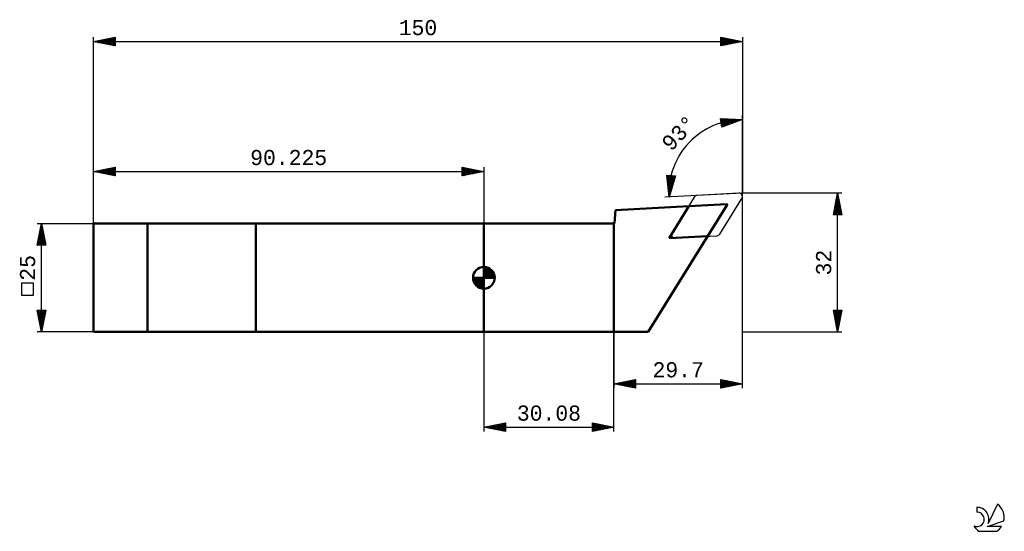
# Model space of a CAD drawing. Header units: millimetres. Extents: x -107 to 120, y -59 to 60.
import ezdxf
from ezdxf.enums import TextEntityAlignment as Align

# ---------------------------------------------------------------- set-up
doc = ezdxf.new("R2010")
doc.units = ezdxf.units.MM
doc.header["$LTSCALE"] = 6.95
for name, color, linetype in [('1', 4, 'CONTINUOUS'), ('2', 7, 'CONTINUOUS'), ('CUT', 1, 'CONTINUOUS'), ('NOCUT', 7, 'CONTINUOUS'), ('SK1', 4, 'CONTINUOUS'), ('SK2', 7, 'CONTINUOUS'), ('SK6', 5, 'CONTINUOUS'), ('SKVIEW1', 4, 'CONTINUOUS')]:
    doc.layers.add(name, color=color, linetype=linetype)
doc.styles.get("Standard").update_dxf_attribs({"font": 'Monospac821 BT'})

msp = doc.modelspace()

# ---------------------------------------------------------------- linework, layer by layer
at = {"layer": '1', "color": 4, "linetype": 'CONTINUOUS', "lineweight": 50}
for p, q in [((30.44, 15.61), (47.38, 16.49)), ((37.95, -12.5), (56.26, 16.8)), ((42.87, 9.12), (47.38, 16.49)), ((47.38, 16.49), (56.17, 16.95)), ((30.17, 12.59), (30.44, 15.61)), ((0, 12.5), (30.07, 12.5)), ((0, -12.5), (0, 12.5)), ((30.07, -12.5), (30.07, 12.5)), ((42.87, 9.12), (51.75, 9.59)), ((0, -12.5), (37.95, -12.5))]:
    msp.add_line(p, q, dxfattribs=at)
for centre, start, end in [((56.17, 16.85), 328, 93), ((30.07, 12.6), 270, 355)]:
    msp.add_arc(centre, 0.1, start, end, dxfattribs=at)
at = {"layer": '2', "color": 7, "linetype": 'CONTINUOUS', "lineweight": 25}
for p, q in [((-90.22, 12.5), (-90.22, 55.5)), ((-90.22, 54.5), (-85.22, 55.5)), ((-89.58, 54.63), (-89.25, 54.31)), ((-89.48, 54.35), (-89.1, 54.72)), ((-89.22, 54.7), (-88.72, 54.2)), ((-89.12, 54.28), (-88.57, 54.83)), ((-88.87, 54.77), (-88.19, 54.09)), ((-88.77, 54.21), (-88.04, 54.94)), ((-88.52, 54.84), (-87.66, 53.99)), ((-88.41, 54.14), (-87.51, 55.04)), ((-88.16, 54.91), (-87.13, 53.88)), ((-88.06, 54.07), (-86.98, 55.15)), ((-87.81, 54.98), (-86.6, 53.78)), ((-87.71, 54), (-86.45, 55.26)), ((-87.45, 55.05), (-86.07, 53.67)), ((-87.35, 53.93), (-85.92, 55.36)), ((-87.1, 55.12), (-85.54, 53.56)), ((-87, 53.86), (-85.39, 55.47)), ((-86.75, 55.2), (-85.22, 53.67)), ((-86.65, 53.78), (-85.22, 55.21)), ((-86.39, 55.27), (-85.22, 54.1)), ((-86.29, 53.71), (-85.22, 54.78)), ((-86.04, 55.34), (-85.22, 54.52)), ((-85.69, 55.41), (-85.22, 54.95)), ((-85.33, 55.48), (-85.22, 55.37)), ((-85.22, 55.5), (-85.22, 53.5)), ((54.77, 53.5), (54.77, 55.5)), ((54.77, 55.5), (59.77, 54.5)), ((54.77, 55.27), (54.96, 55.46)), ((54.77, 54.85), (55.32, 55.39)), ((54.77, 54.42), (55.67, 55.32)), ((54.77, 54), (56.03, 55.25)), ((54.77, 53.58), (56.38, 55.18)), ((54.77, 55.11), (56.12, 53.77)), ((54.77, 54.69), (55.76, 53.7)), ((54.82, 55.49), (56.47, 53.84)), ((55.21, 53.59), (56.73, 55.11)), ((55.35, 55.39), (56.82, 53.91)), ((55.74, 53.69), (57.09, 55.04)), ((55.88, 55.28), (57.18, 53.98)), ((56.27, 53.8), (57.44, 54.97)), ((56.41, 55.17), (57.53, 54.05)), ((56.8, 53.91), (57.79, 54.9)), ((56.94, 55.07), (57.88, 54.12)), ((57.33, 54.01), (58.15, 54.83)), ((57.47, 54.96), (58.24, 54.19)), ((57.86, 54.12), (58.5, 54.75)), ((58, 54.86), (58.59, 54.26)), ((58.39, 54.22), (58.85, 54.68)), ((58.53, 54.75), (58.94, 54.33)), ((59.06, 54.64), (59.3, 54.4)), ((59.77, 55.5), (59.77, 19.5)), ((-90.22, 54.5), (59.77, 54.5)), ((-85.22, 53.5), (-90.22, 54.5)), ((-90.18, 54.49), (-90.16, 54.51)), ((-89.93, 54.56), (-89.78, 54.41)), ((-89.83, 54.42), (-89.63, 54.62)), ((-85.94, 53.64), (-85.22, 54.36)), ((-85.59, 53.57), (-85.22, 53.93)), ((-85.23, 53.5), (-85.22, 53.51)), ((59.77, 54.5), (54.77, 53.5)), ((54.77, 54.26), (55.41, 53.63)), ((54.77, 53.84), (55.06, 53.56)), ((58.92, 54.33), (59.21, 54.61)), ((59.45, 54.44), (59.56, 54.54)), ((59.59, 54.54), (59.65, 54.48)), ((54.98, 34.78), (54.68, 36.75)), ((54.68, 36.75), (59.77, 36.5)), ((54.72, 36.5), (56.05, 35.16)), ((54.73, 36.4), (55.07, 36.73)), ((54.79, 36.03), (55.47, 36.71)), ((54.84, 35.66), (55.88, 36.69)), ((54.9, 36.74), (56.37, 35.27)), ((54.9, 35.29), (56.28, 36.67)), ((54.95, 34.92), (56.69, 36.65)), ((59.77, 36.5), (54.98, 34.78)), ((55.34, 36.72), (56.68, 35.39)), ((55.37, 34.92), (57.09, 36.63)), ((55.79, 36.7), (56.99, 35.5)), ((56.04, 35.16), (57.49, 36.61)), ((56.24, 36.68), (57.3, 35.61)), ((56.68, 36.65), (57.61, 35.72)), ((56.7, 35.39), (57.9, 36.59)), ((57.13, 36.63), (57.93, 35.84)), ((57.36, 35.63), (58.3, 36.57)), ((57.58, 36.61), (58.24, 35.95)), ((58.02, 36.59), (58.55, 36.06)), ((58.02, 35.87), (58.71, 36.55)), ((58.47, 36.57), (58.86, 36.17)), ((58.69, 36.11), (59.11, 36.53)), ((58.92, 36.54), (59.18, 36.28)), ((59.35, 36.35), (59.51, 36.51)), ((59.36, 36.52), (59.49, 36.4)), ((59.77, 19.5), (59.77, 37.5)), ((54.79, 36), (55.74, 35.05)), ((54.87, 35.5), (55.43, 34.94)), ((54.94, 35), (55.12, 34.83)), ((42.8, 18.61), (42.28, 23.68)), ((42.28, 23.68), (44.27, 23.49)), ((42.3, 23.51), (42.46, 23.67)), ((42.3, 23.46), (43.81, 21.95)), ((42.34, 23.12), (42.84, 23.63)), ((42.35, 22.99), (43.71, 21.63)), ((42.38, 22.74), (43.23, 23.59)), ((42.41, 22.35), (43.62, 23.55)), ((42.45, 21.97), (44.01, 23.52)), ((42.49, 21.58), (44.21, 23.3)), ((42.53, 23.66), (43.9, 22.28)), ((44.27, 23.49), (42.8, 18.61)), ((43, 23.61), (44, 22.61)), ((43.46, 23.57), (44.1, 22.93)), ((43.93, 23.52), (44.2, 23.26)), ((42.4, 22.51), (43.61, 21.3)), ((42.45, 22.04), (43.51, 20.98)), ((42.49, 21.57), (43.41, 20.65)), ((42.53, 21.2), (44.03, 22.69)), ((42.54, 21.1), (43.31, 20.32)), ((42.57, 20.81), (43.85, 22.09)), ((42.59, 20.62), (43.22, 20)), ((42.61, 20.43), (43.66, 21.48)), ((42.65, 20.04), (43.48, 20.87)), ((59.77, 19.5), (41.8, 18.56)), ((42.64, 20.15), (43.12, 19.67)), ((42.69, 19.66), (43.3, 20.26)), ((42.69, 19.68), (43.02, 19.35)), ((42.73, 19.27), (43.11, 19.66)), ((42.74, 19.21), (42.92, 19.02)), ((42.77, 18.89), (42.93, 19.05)), ((42.79, 18.73), (42.82, 18.69)), ((59.77, -25.5), (59.77, 19.5)), ((82.78, 19.5), (59.77, 19.5)), ((80.78, 14.5), (81.78, 19.5)), ((81.42, 17.74), (82.01, 18.33)), ((81.53, 18.27), (81.94, 18.68)), ((81.58, 18.54), (82.06, 18.06)), ((81.64, 18.8), (81.87, 19.04)), ((81.65, 18.9), (81.96, 18.59)), ((81.72, 19.25), (81.85, 19.12)), ((81.74, 19.33), (81.8, 19.39)), ((81.78, -12.5), (81.78, 19.5)), ((81.78, 19.5), (82.78, 14.5)), ((80.79, 14.56), (82.43, 16.21)), ((80.89, 15.09), (82.36, 16.56)), ((81, 15.62), (82.29, 16.91)), ((81.09, 16.07), (82.66, 14.5)), ((81.11, 16.15), (82.22, 17.27)), ((81.16, 16.42), (82.7, 14.88)), ((81.21, 16.68), (82.15, 17.62)), ((81.23, 16.77), (82.59, 15.41)), ((81.3, 17.13), (82.49, 15.94)), ((81.32, 17.21), (82.08, 17.97)), ((81.37, 17.48), (82.38, 16.47)), ((81.44, 17.84), (82.27, 17)), ((81.51, 18.19), (82.17, 17.53)), ((82.78, 14.5), (80.78, 14.5)), ((80.81, 14.65), (80.96, 14.5)), ((80.88, 15.01), (81.38, 14.5)), ((80.95, 15.36), (81.81, 14.5)), ((81.02, 15.71), (82.23, 14.5)), ((81.15, 14.5), (82.5, 15.85)), ((81.58, 14.5), (82.58, 15.5)), ((82, 14.5), (82.65, 15.15)), ((82.42, 14.5), (82.72, 14.79)), ((81.78, -12.5), (80.78, -7.5)), ((80.78, -7.5), (82.78, -7.5)), ((80.8, -7.61), (80.91, -7.5)), ((80.85, -7.88), (82.39, -9.42)), ((80.87, -7.96), (81.33, -7.5)), ((80.9, -7.5), (82.46, -9.06)), ((80.94, -8.32), (81.76, -7.5)), ((80.96, -8.41), (82.32, -9.77)), ((81.01, -8.67), (82.18, -7.5)), ((81.06, -8.94), (82.25, -10.13)), ((81.08, -9.02), (82.6, -7.5)), ((81.15, -9.38), (82.71, -7.82)), ((81.22, -9.73), (82.61, -8.35)), ((81.29, -10.08), (82.5, -8.88)), ((81.32, -7.5), (82.53, -8.71)), ((81.75, -7.5), (82.6, -8.36)), ((82.78, -7.5), (81.78, -12.5)), ((82.17, -7.5), (82.67, -8)), ((82.59, -7.5), (82.74, -7.65)), ((81.17, -9.47), (82.18, -10.48)), ((81.27, -10), (82.11, -10.83)), ((81.36, -10.44), (82.39, -9.41)), ((81.38, -10.53), (82.04, -11.19)), ((81.43, -10.79), (82.29, -9.94)), ((81.49, -11.06), (81.97, -11.54)), ((81.5, -11.15), (82.18, -10.47)), ((81.57, -11.5), (82.08, -11)), ((0, -12.5), (0, -35.5)), ((30.07, -12.5), (30.07, -25.5)), ((30.08, -35.5), (30.08, -12.5)), ((59.77, -12.5), (82.78, -12.5)), ((81.59, -11.59), (81.9, -11.89)), ((81.65, -11.85), (81.97, -11.53)), ((81.7, -12.12), (81.83, -12.25)), ((81.72, -12.21), (81.86, -12.06)), ((30.07, -24.5), (35.08, -23.5)), ((30.07, -24.5), (59.77, -24.5)), ((35.08, -25.5), (30.07, -24.5)), ((30.13, -24.51), (30.16, -24.48)), ((30.38, -24.44), (30.53, -24.59)), ((30.49, -24.58), (30.69, -24.38)), ((30.73, -24.37), (31.06, -24.7)), ((30.84, -24.65), (31.22, -24.27)), ((31.09, -24.3), (31.59, -24.8)), ((31.19, -24.72), (31.75, -24.16)), ((31.44, -24.23), (32.12, -24.91)), ((31.55, -24.79), (32.28, -24.06)), ((31.79, -24.16), (32.65, -25.02)), ((31.9, -24.87), (32.81, -23.95)), ((32.15, -24.09), (33.18, -25.12)), ((32.25, -24.94), (33.34, -23.85)), ((32.5, -24.01), (33.71, -25.23)), ((32.61, -25.01), (33.87, -23.74)), ((32.85, -23.94), (34.24, -25.33)), ((32.96, -25.08), (34.41, -23.63)), ((33.21, -23.87), (34.77, -25.44)), ((33.32, -25.15), (34.94, -23.53)), ((33.56, -23.8), (35.08, -25.32)), ((33.67, -25.22), (35.08, -23.81)), ((33.91, -23.73), (35.08, -24.89)), ((34.02, -25.29), (35.08, -24.24)), ((34.27, -23.66), (35.08, -24.47)), ((34.38, -25.36), (35.08, -24.66)), ((34.62, -23.59), (35.08, -24.04)), ((34.98, -23.52), (35.08, -23.62)), ((35.08, -23.5), (35.08, -25.5)), ((54.77, -25.5), (54.77, -23.5)), ((54.77, -23.5), (59.77, -24.5)), ((54.77, -23.81), (55.04, -23.55)), ((54.77, -24.24), (55.39, -23.62)), ((54.77, -24.66), (55.74, -23.69)), ((54.77, -25.09), (56.1, -23.76)), ((54.77, -23.8), (56.19, -25.22)), ((54.77, -24.23), (55.84, -25.29)), ((59.77, -24.5), (54.77, -25.5)), ((54.77, -24.65), (55.48, -25.36)), ((54.79, -25.5), (56.45, -23.84)), ((54.93, -23.53), (56.54, -25.15)), ((55.32, -25.39), (56.8, -23.91)), ((55.46, -23.64), (56.9, -25.08)), ((55.85, -25.29), (57.16, -23.98)), ((55.99, -23.74), (57.25, -25.01)), ((56.38, -25.18), (57.51, -24.05)), ((56.52, -23.85), (57.6, -24.93)), ((56.91, -25.07), (57.87, -24.12)), ((57.05, -23.95), (57.96, -24.86)), ((57.44, -24.97), (58.22, -24.19)), ((57.58, -24.06), (58.31, -24.79)), ((57.97, -24.86), (58.57, -24.26)), ((58.11, -24.17), (58.66, -24.72)), ((58.5, -24.75), (58.93, -24.33)), ((58.64, -24.27), (59.02, -24.65)), ((59.03, -24.65), (59.28, -24.4)), ((59.17, -24.38), (59.37, -24.58)), ((59.56, -24.54), (59.63, -24.47)), ((59.7, -24.48), (59.72, -24.51)), ((34.73, -25.43), (35.08, -25.09)), ((54.77, -25.08), (55.13, -25.43)), ((0, -34.5), (5, -33.5)), ((1.36, -34.77), (2.04, -34.09)), ((1.71, -34.84), (2.57, -33.99)), ((2.02, -34.1), (3.03, -35.11)), ((2.07, -34.91), (3.1, -33.88)), ((2.38, -34.02), (3.56, -35.21)), ((2.42, -34.98), (3.63, -33.77)), ((2.73, -33.95), (4.1, -35.32)), ((2.77, -35.05), (4.16, -33.67)), ((3.08, -33.88), (4.63, -35.43)), ((3.13, -35.13), (4.69, -33.56)), ((3.44, -33.81), (5, -35.38)), ((3.48, -35.2), (5, -33.68)), ((3.79, -33.74), (5, -34.95)), ((3.84, -35.27), (5, -34.1)), ((4.14, -33.67), (5, -34.53)), ((4.5, -33.6), (5, -34.1)), ((4.85, -33.53), (5, -33.68)), ((5, -33.5), (5, -35.5)), ((25.08, -35.5), (25.08, -33.5)), ((25.08, -33.5), (30.08, -34.5)), ((25.08, -33.64), (25.19, -33.52)), ((25.08, -34.06), (25.55, -33.59)), ((25.08, -34.48), (25.9, -33.66)), ((25.08, -33.72), (26.56, -35.2)), ((25.08, -34.91), (26.25, -33.73)), ((25.08, -35.33), (26.61, -33.81)), ((25.33, -33.55), (26.92, -35.13)), ((25.4, -35.44), (26.96, -33.88)), ((25.86, -33.66), (27.27, -35.06)), ((25.93, -35.33), (27.31, -33.95)), ((26.39, -33.76), (27.62, -34.99)), ((26.46, -35.22), (27.67, -34.02)), ((26.93, -33.87), (27.98, -34.92)), ((26.99, -35.12), (28.02, -34.09)), ((27.46, -33.98), (28.33, -34.85)), ((27.99, -34.08), (28.68, -34.78)), ((0, -34.5), (30.08, -34.5)), ((5, -35.5), (0, -34.5)), ((0.26, -34.45), (0.38, -34.58)), ((0.3, -34.56), (0.45, -34.41)), ((0.61, -34.38), (0.91, -34.68)), ((0.65, -34.63), (0.98, -34.3)), ((0.96, -34.31), (1.44, -34.79)), ((1.01, -34.7), (1.51, -34.2)), ((1.32, -34.24), (1.97, -34.89)), ((1.67, -34.17), (2.5, -35)), ((4.19, -35.34), (5, -34.53)), ((4.54, -35.41), (5, -34.95)), ((4.9, -35.48), (5, -35.38)), ((25.08, -34.15), (26.21, -35.27)), ((30.08, -34.5), (25.08, -35.5)), ((25.08, -34.57), (25.86, -35.34)), ((25.08, -34.99), (25.5, -35.42)), ((25.08, -35.42), (25.15, -35.49)), ((27.52, -35.01), (28.37, -34.16)), ((28.05, -34.91), (28.73, -34.23)), ((28.52, -34.19), (29.04, -34.71)), ((28.58, -34.8), (29.08, -34.3)), ((29.05, -34.29), (29.39, -34.64)), ((29.11, -34.69), (29.44, -34.37)), ((29.58, -34.4), (29.74, -34.57)), ((29.64, -34.59), (29.79, -34.44))]:
    msp.add_line(p, q, dxfattribs=at)
msp.add_arc((59.77, 19.5), 17, 90, 183, dxfattribs=at)
at = {"layer": 'CUT', "color": 1, "linetype": 'CONTINUOUS', "lineweight": 25}
for p, q in [((48.63, 18.62), (43.5, 10.4)), ((58.94, 19.5), (49.26, 18.99)), ((54.52, 10.07), (59.65, 18.29)), ((44.21, 9.19), (53.89, 9.7))]:
    msp.add_line(p, q, dxfattribs=at)
for centre, start, end in [((49.3, 18.2), 93, 148), ((58.98, 18.71), 328, 93), ((44.17, 9.98), 148, 273), ((53.85, 10.49), 273, 328)]:
    msp.add_arc(centre, 0.794, start, end, dxfattribs=at)
at = {"layer": 'NOCUT', "color": 7, "linetype": 'CONTINUOUS', "lineweight": 25}
for p, q in [((56.17, 16.95), (30.44, 15.61)), ((37.95, -12.5), (56.26, 16.8)), ((30.44, 15.61), (30.17, 12.59)), ((30.07, 12.5), (0, 12.5)), ((0, 12.5), (0, -12.5)), ((0, -12.5), (30.07, -12.5)), ((30.07, -12.5), (37.95, -12.5))]:
    msp.add_line(p, q, dxfattribs=at)
for centre, start, end in [((56.17, 16.85), 328, 93), ((30.07, 12.6), 270, 355)]:
    msp.add_arc(centre, 0.1, start, end, dxfattribs=at)
at = {"layer": 'SK1', "color": 4, "linetype": 'CONTINUOUS', "lineweight": 50}
for p, q in [((0, 12.5), (-90.22, 12.5)), ((-90.22, 12.5), (-90.22, -12.5)), ((0, 0), (0, 2.5)), ((0, 2.44), (0.06, 2.5)), ((0, 2.08), (0.39, 2.47)), ((0, 2.44), (2.44, 0)), ((0, 1.73), (0.68, 2.41)), ((0, 1.37), (0.94, 2.32)), ((0.31, 2.48), (2.48, 0.31)), ((0.76, 2.38), (2.38, 0.76)), ((0, 0), (-2.5, 0)), ((-2.5, -0.06), (-2.44, 0)), ((-2.47, -0.39), (-2.08, 0)), ((-2.41, -0.68), (-1.73, 0)), ((-2.32, -0.94), (-1.37, 0)), ((-2.2, -1.18), (-1.02, 0)), ((-2.16, 0), (0, -2.16)), ((-2.07, -1.4), (-0.67, 0)), ((-1.92, -1.6), (-0.31, 0)), ((-1.81, 0), (0, -1.81)), ((-1.45, 0), (0, -1.45)), ((-1.1, 0), (0, -1.1)), ((-0.75, 0), (0, -0.75)), ((-0.39, 0), (0, -0.39)), ((-0.04, 0), (0, -0.04)), ((0, 1.02), (1.18, 2.2)), ((0, 2.08), (2.08, 0)), ((0, 0.67), (1.4, 2.07)), ((0, 0.31), (1.6, 1.92)), ((0, 1.73), (1.73, 0)), ((0, 1.37), (1.37, 0)), ((0, 1.02), (1.02, 0)), ((0, 0.67), (0.67, 0)), ((0, 0.31), (0.31, 0)), ((0, 0), (2.5, 0)), ((0, -2.5), (0, 0)), ((0.04, 0), (1.79, 1.75)), ((0.39, 0), (1.95, 1.56)), ((0.75, 0), (2.1, 1.35)), ((1.1, 0), (2.23, 1.13)), ((1.45, 0), (2.34, 0.88)), ((1.49, 2.01), (2.01, 1.49)), ((1.81, 0), (2.42, 0.62)), ((2.16, 0), (2.48, 0.32)), ((-2.5, -0.02), (-0.02, -2.5)), ((-2.47, -0.4), (-0.4, -2.47)), ((-2.34, -0.88), (-0.88, -2.34)), ((-1.75, -1.79), (0, -0.04)), ((-1.56, -1.95), (0, -0.39)), ((-1.35, -2.1), (0, -0.75)), ((-1.13, -2.23), (0, -1.1)), ((-0.88, -2.34), (0, -1.45)), ((-0.62, -2.42), (0, -1.81)), ((-0.32, -2.48), (0, -2.16)), ((-90.22, -12.5), (0, -12.5))]:
    msp.add_line(p, q, dxfattribs=at)
for start, end in [(90, 180), (0, 90), (180, 270), (270, 0)]:
    msp.add_arc((0, 0), 2.5, start, end, dxfattribs=at)
at = {"layer": 'SK2', "color": 7, "linetype": 'CONTINUOUS', "lineweight": 25}
for p, q in [((-90.22, 12.5), (-90.22, 25.5)), ((-90.22, 24.5), (-85.22, 25.5)), ((-88.31, 24.12), (-87.36, 25.07)), ((-87.96, 24.05), (-86.83, 25.18)), ((-87.61, 23.98), (-86.3, 25.29)), ((-87.35, 25.07), (-85.92, 23.64)), ((-87.25, 23.91), (-85.77, 25.39)), ((-87, 25.15), (-85.39, 23.53)), ((-86.9, 23.83), (-85.23, 25.5)), ((-86.65, 25.22), (-85.22, 23.8)), ((-86.54, 23.76), (-85.22, 25.08)), ((-86.29, 25.29), (-85.22, 24.22)), ((-85.94, 25.36), (-85.22, 24.64)), ((-85.58, 25.43), (-85.22, 25.07)), ((-85.23, 25.5), (-85.22, 25.49)), ((-85.22, 25.5), (-85.22, 23.5)), ((-5, 23.5), (-5, 25.5)), ((-5, 25.5), (0, 24.5)), ((-5, 25.12), (-4.69, 25.44)), ((-5, 24.7), (-4.33, 25.37)), ((-5, 25.36), (-3.45, 23.81)), ((-5, 24.27), (-3.98, 25.3)), ((-5, 23.85), (-3.62, 25.22)), ((-4.91, 23.52), (-3.27, 25.15)), ((-4.64, 25.43), (-3.09, 23.88)), ((-4.38, 23.62), (-2.92, 25.08)), ((-4.11, 25.32), (-2.74, 23.95)), ((-3.58, 25.22), (-2.39, 24.02)), ((-3.05, 25.11), (-2.03, 24.09)), ((0, 25.5), (0, 12.5)), ((-90.22, 24.5), (0, 24.5)), ((-85.22, 23.5), (-90.22, 24.5)), ((-90.18, 24.51), (-90.16, 24.49)), ((-90.08, 24.47), (-90.01, 24.54)), ((-89.83, 24.58), (-89.63, 24.38)), ((-89.73, 24.4), (-89.48, 24.65)), ((-89.47, 24.65), (-89.1, 24.27)), ((-89.37, 24.33), (-88.95, 24.76)), ((-89.12, 24.72), (-88.57, 24.17)), ((-89.02, 24.26), (-88.42, 24.86)), ((-88.77, 24.79), (-88.04, 24.06)), ((-88.67, 24.19), (-87.89, 24.97)), ((-88.41, 24.86), (-87.51, 23.96)), ((-88.06, 24.93), (-86.98, 23.85)), ((-87.71, 25), (-86.45, 23.74)), ((-86.19, 23.69), (-85.22, 24.66)), ((-85.84, 23.62), (-85.22, 24.24)), ((-85.48, 23.55), (-85.22, 23.81)), ((-5, 24.94), (-3.8, 23.74)), ((-5, 24.52), (-4.15, 23.67)), ((0, 24.5), (-5, 23.5)), ((-5, 24.09), (-4.51, 23.6)), ((-5, 23.67), (-4.86, 23.53)), ((-3.85, 23.73), (-2.56, 25.01)), ((-3.32, 23.84), (-2.21, 24.94)), ((-2.79, 23.94), (-1.86, 24.87)), ((-2.52, 25), (-1.68, 24.16)), ((-2.26, 24.05), (-1.5, 24.8)), ((-1.99, 24.9), (-1.32, 24.24)), ((-1.73, 24.15), (-1.15, 24.73)), ((-1.46, 24.79), (-0.97, 24.31)), ((-1.19, 24.26), (-0.8, 24.66)), ((-0.93, 24.69), (-0.62, 24.38)), ((-0.66, 24.37), (-0.44, 24.59)), ((-0.4, 24.58), (-0.26, 24.45)), ((-0.13, 24.47), (-0.09, 24.52)), ((-103.22, 12.5), (-90.22, 12.5)), ((-103.22, 7.5), (-102.22, 12.5)), ((-102.48, 11.22), (-102.05, 11.65)), ((-102.44, 11.43), (-101.91, 10.9)), ((-102.37, 11.75), (-102.13, 12)), ((-102.37, 11.79), (-102.01, 11.43)), ((-102.3, 12.14), (-102.12, 11.96)), ((-102.27, 12.28), (-102.2, 12.36)), ((-102.23, 12.49), (-102.22, 12.49)), ((-102.22, -12.5), (-102.22, 12.5)), ((-102.22, 12.5), (-101.22, 7.5)), ((-103.22, 7.51), (-101.56, 9.17)), ((-103.12, 8.04), (-101.63, 9.53)), ((-103.01, 8.57), (-101.7, 9.88)), ((-102.9, 9.1), (-101.77, 10.23)), ((-102.86, 9.31), (-101.27, 7.72)), ((-102.8, 9.63), (-101.84, 10.59)), ((-102.79, 9.67), (-101.37, 8.25)), ((-102.72, 10.02), (-101.48, 8.78)), ((-102.69, 10.16), (-101.91, 10.94)), ((-102.65, 10.37), (-101.59, 9.31)), ((-102.59, 10.69), (-101.98, 11.29)), ((-102.58, 10.73), (-101.69, 9.84)), ((-102.51, 11.08), (-101.8, 10.37)), ((-103.22, 7.55), (-103.17, 7.5)), ((-101.22, 7.5), (-103.22, 7.5)), ((-103.15, 7.9), (-102.75, 7.5)), ((-103.07, 8.25), (-102.32, 7.5)), ((-103, 8.61), (-101.9, 7.5)), ((-102.93, 8.96), (-101.47, 7.5)), ((-102.81, 7.5), (-101.49, 8.82)), ((-102.38, 7.5), (-101.42, 8.47)), ((-101.96, 7.5), (-101.35, 8.11)), ((-101.54, 7.5), (-101.28, 7.76)), ((-104.08, -1.22), (-106.88, -1.22)), ((-106.88, -1.22), (-106.88, -4.02)), ((-104.08, -4.02), (-104.08, -1.22)), ((-106.88, -4.02), (-104.08, -4.02)), ((-102.22, -12.5), (-103.22, -7.5)), ((-103.22, -7.5), (-101.22, -7.5)), ((-103.18, -7.72), (-102.96, -7.5)), ((-103.14, -7.5), (-101.54, -9.1)), ((-103.14, -7.92), (-101.61, -9.45)), ((-103.11, -8.07), (-102.54, -7.5)), ((-103.04, -8.43), (-102.11, -7.5)), ((-103.03, -8.45), (-101.69, -9.8)), ((-102.97, -8.78), (-101.69, -7.5)), ((-102.93, -8.98), (-101.76, -10.16)), ((-102.9, -9.14), (-101.26, -7.5)), ((-102.83, -9.49), (-101.32, -7.98)), ((-102.76, -9.84), (-101.43, -8.51)), ((-102.72, -7.5), (-101.47, -8.74)), ((-102.69, -10.2), (-101.53, -9.04)), ((-102.29, -7.5), (-101.4, -8.39)), ((-101.22, -7.5), (-102.22, -12.5)), ((-101.87, -7.5), (-101.33, -8.03)), ((-101.44, -7.5), (-101.26, -7.68)), ((-102.82, -9.51), (-101.83, -10.51)), ((-102.72, -10.04), (-101.9, -10.86)), ((-102.62, -10.55), (-101.64, -9.57)), ((-102.61, -10.57), (-101.97, -11.22)), ((-102.54, -10.9), (-101.75, -10.1)), ((-102.5, -11.11), (-102.04, -11.57)), ((-102.47, -11.26), (-101.85, -10.64)), ((-102.4, -11.61), (-101.96, -11.17)), ((-90.22, -12.5), (-103.22, -12.5)), ((-102.4, -11.64), (-102.11, -11.92)), ((-102.33, -11.96), (-102.06, -11.7)), ((-102.29, -12.17), (-102.18, -12.28)), ((-102.26, -12.32), (-102.17, -12.23))]:
    msp.add_line(p, q, dxfattribs=at)
at = {"layer": 'SK6', "color": 5, "linetype": 'CONTINUOUS', "lineweight": 25}
for p, q in [((118.76, -52.29), (116.56, -56.75)), ((113.97, -53), (113.97, -54.1)), ((116.31, -57.45), (120.22, -56.09)), ((114.43, -58.53), (118.57, -58.53)), ((119.66, -57.45), (116.31, -57.45))]:
    msp.add_line(p, q, dxfattribs=at)
for centre, radius, start, end in [((116.5, -55.35), 3.8, 348.7239, 53.4691), ((113.98, -55.78), 1.68, 243.4215, 90.3602), ((113.99, -55.76), 2.76, 338.9379, 90.4446), ((116.5, -55.35), 3.8, 210.5484, 236.978), ((116.5, -55.35), 3.8, 303.022, 326.3732)]:
    msp.add_arc(centre, radius, start, end, dxfattribs=at)
at = {"layer": 'SKVIEW1', "color": 4, "linetype": 'CONTINUOUS', "lineweight": 50}
for p, q in [((-52.72, 12.5), (-77.72, 12.5)), ((-77.72, 12.5), (-77.72, -12.5)), ((-52.72, -12.5), (-52.72, 12.5)), ((-77.72, -12.5), (-52.72, -12.5))]:
    msp.add_line(p, q, dxfattribs=at)

# ---------------------------------------------------------------- texts
at = {"layer": '2', "color": 7, "linetype": 'CONTINUOUS', "lineweight": 25}
for s, p in [('150', (-15.22, 56)), ('29.7', (44.92, -23)), ('30.08', (15.04, -33))]:
    msp.add_text(s, height=3.5, dxfattribs=at).set_placement(p, align=Align.CENTER)
for s, rotation, p in [('93°', 46.5, (46.36, 32.23)), ('32', 90, (80.28, 3.5))]:
    msp.add_text(s, height=3.5, rotation=rotation, dxfattribs=at).set_placement(p, align=Align.CENTER)
at = {"layer": 'SK2', "color": 7, "linetype": 'CONTINUOUS', "lineweight": 25}
msp.add_text('90.225', height=3.5, dxfattribs=at).set_placement((-45.11, 26), align=Align.CENTER)
msp.add_text('25', height=3.5, rotation=90, dxfattribs=at).set_placement((-103.72, 2.27), align=Align.CENTER)

doc.saveas('drawing.dxf')
